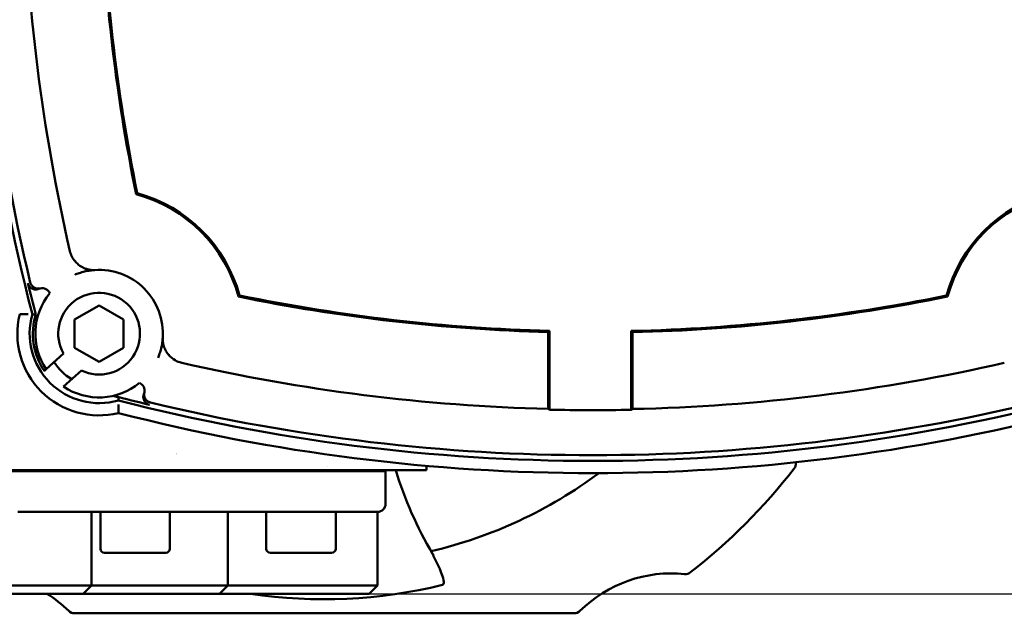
# Model space of a CAD drawing. Header units: millimetres. Extents: x -4813 to 10023, y -389 to 1491.
# Tile 25 of 32: x 1210 to 1331, y 729 to 802. Entities that reach past the tile are written whole.
import ezdxf

# ---------------------------------------------------------------- set-up
doc = ezdxf.new("R2010")
doc.units = ezdxf.units.MM
doc.header["$LTSCALE"] = 4
for name, color, linetype, lineweight in [('Видимый контур (ГОСТ)', 7, 'Continuous', 50), ('Линия резьбы (ГОСТ)', 7, 'Continuous', 25), ('Размер (ГОСТ)', 7, 'Continuous', 25)]:
    doc.layers.add(name, color=color, linetype=linetype, lineweight=lineweight)
doc.styles.add('Обычный текст (ГОСТ)', font='GOST Common Italic.ttf')
doc.dimstyles.new('Обычный (ГОСТ)', dxfattribs={"dimscale": 4, "dimtxt": 3.5, "dimasz": 3.5, "dimexe": 1, "dimexo": 0, "dimgap": 0.5, "dimtad": 1, "dimtxsty": 'Обычный текст (ГОСТ)', "dimblk": 'Filled-1', "dimcen": 0.09, "dimdle": 15, "dimclrd": 256, "dimclre": 256, "dimclrt": 256, "dimazin": 2, "dimtfac": 0.714286, "dimtdec": 3, "dimtmove": 0, "dimatfit": 3, "dimfxl": 1, "dimtolj": 1, "dimlwd": 25, "dimlwe": 25, "dimarcsym": 0})

# ---------------------------------------------------------------- blocks, each defined once
blk = doc.blocks.new('Filled-1')
at = {"color": 0}
for p, q in [((0, 0), (-1, 0.1429)), ((-1, 0.1429), (-1, -0.1429)), ((-1, 0), (0, 0)), ((-1, -0.1429), (0, 0))]:
    blk.add_line(p, q, dxfattribs=at)
at = {"color": 0, "flags": 128}
blk.add_lwpolyline([(-1, -0.1429), (0, 0), (-1, 0.1429), (-1, -0.1429)], dxfattribs=at)
at = {"color": 0}
blk.add_solid([(-1, -0.1429), (0, 0), (-1, 0.1429), (-1, -0.1429)], dxfattribs=at)
blk = doc.blocks.new('*D13')
at = {"layer": 'Defpoints', "color": 0, "linetype": 'Continuous', "transparency": 16777216}
for p in [(1221.99, 1001.44), (1217.93, 731.44), (1447.12, 731.44)]:
    blk.add_point(p, dxfattribs=at)
at = {"layer": 'Размер (ГОСТ)', "linetype": 'Continuous', "lineweight": 25, "transparency": 16777216}
for p, q in [((1221.99, 1001.44), (1451.12, 1001.44)), ((1447.12, 987.44), (1447.12, 745.44)), ((1217.93, 731.44), (1451.12, 731.44))]:
    blk.add_line(p, q, dxfattribs=at)
at = {"layer": 'Размер (ГОСТ)', "linetype": 'Continuous', "lineweight": 25, "transparency": 16777216, "xscale": 14, "yscale": 14, "zscale": 14}
for p, rotation in [((1447.12, 1001.44), 90), ((1447.12, 731.44), 270)]:
    blk.add_blockref('Filled-1', p, dxfattribs=dict(at, rotation=rotation))
at = {"layer": 'Размер (ГОСТ)', "linetype": 'Continuous', "lineweight": 25, "transparency": 16777216, "insert": (1430.94, 851.57), "char_height": 14, "attachment_point": 1, "rotation": 90, "style": 'Обычный текст (ГОСТ)'}
blk.add_mtext('\\A1;270', dxfattribs=at)

msp = doc.modelspace()

# ---------------------------------------------------------------- linework, layer by layer
at = {"layer": 'Видимый контур (ГОСТ)'}
for p, q in [((1216.88, 764.995), (1219.88, 766.727)), ((1219.88, 766.727), (1222.88, 764.995)), ((1216.88, 761.531), (1216.88, 764.995)), ((1222.88, 764.995), (1222.88, 761.531)), ((1274.833, 763.46), (1274.833, 754.72)), ((1274.99, 763.613), (1274.99, 753.959)), ((1284.99, 753.945), (1284.99, 763.598)), ((1285.148, 754.706), (1285.148, 763.444)), ((1219.88, 759.799), (1216.88, 761.531)), ((1222.88, 761.531), (1219.88, 759.799)), ((1213.408, 758.906), (1215.52, 760.815)), ((1213.18, 758.699), (1213.154, 758.676)), ((1213.408, 758.906), (1213.18, 758.699)), ((1217.716, 758.756), (1215.535, 756.784)), ((1259.934, 746.544), (1259.934, 747.085)), ((1164.934, 746.444), (1254.934, 746.444)), ((1233.009, 746.544), (1199.427, 746.544)), ((1222.032, 746.444), (1222.032, 746.544)), ((1226.785, 746.444), (1226.785, 746.544)), ((1227.279, 746.544), (1227.279, 746.444)), ((1244.387, 746.444), (1244.387, 746.544)), ((1247.08, 746.444), (1247.08, 746.544)), ((1247.632, 746.544), (1247.631, 746.544)), ((1248.506, 746.444), (1248.506, 746.544)), ((1254.934, 742.444), (1254.934, 746.444)), ((1259.934, 746.544), (1257.851, 746.544)), ((1253.934, 741.444), (1209.934, 741.444)), ((1218.934, 741.444), (1218.934, 732.444)), ((1220.035, 736.944), (1220.035, 741.444)), ((1228.535, 736.944), (1228.535, 741.444)), ((1235.612, 741.444), (1235.612, 732.444)), ((1240.33, 736.944), (1240.33, 741.444)), ((1248.83, 736.944), (1248.83, 741.444)), ((1253.934, 741.444), (1253.934, 732.444)), ((1228.035, 736.444), (1220.535, 736.444)), ((1248.33, 736.444), (1240.83, 736.444)), ((1200.934, 732.444), (1218.934, 732.444)), ((1218.934, 732.444), (1217.934, 731.444)), ((1223.483, 732.444), (1218.934, 732.444)), ((1223.483, 732.444), (1235.612, 732.444)), ((1234.612, 731.444), (1235.612, 732.444)), ((1237.034, 732.444), (1235.612, 732.444)), ((1244.934, 732.444), (1237.034, 732.444)), ((1244.934, 732.444), (1253.934, 732.444)), ((1252.934, 731.444), (1253.934, 732.444)), ((1217.934, 731.444), (1201.934, 731.444)), ((1217.934, 731.444), (1223.999, 731.444)), ((1234.612, 731.444), (1223.999, 731.444)), ((1234.612, 731.444), (1237.034, 731.444)), ((1237.034, 731.444), (1244.934, 731.444)), ((1252.934, 731.444), (1244.934, 731.444)), ((1216.863, 729.044), (1278.006, 729.044))]:
    msp.add_line(p, q, dxfattribs=at)
for centre, radius, start, end in [((1435.621, 823.692), 231.313, 165.4619, 194.5381), ((1435.621, 823.692), 230.614, 166.41796, 193.58204), ((1435.621, 823.692), 225.012, 181.30999, 192.92192), ((1435.621, 823.692), 215.614, 181.37057, 191.606), ((1435.621, 823.692), 215.457, 181.32975, 191.58021), ((1219.88, 763.263), 17.644, 14.89473, 75.10527), ((1219.88, 763.263), 17.802, 15.20837, 74.79163), ((1340.738, 763.263), 17.802, 105.20837, 164.79163), ((1340.738, 763.263), 17.644, 104.89473, 165.10527), ((1219.88, 763.263), 7.802, 356.05023, 93.94977), ((1435.621, 823.692), 230.92, 193.58862, 194.56518), ((1212.916, 767.83), 1, 21.99796, 104.08834), ((1219.88, 763.263), 7.802, 140.69555, 213.955), ((1219.88, 763.263), 5, 244.35456, 209.31692), ((1280.309, 979.005), 215.614, 258.394, 268.54483), ((1280.309, 979.005), 215.457, 258.41979, 268.58559), ((1280.309, 979.005), 215.457, 271.24509, 281.58021), ((1280.309, 979.005), 215.614, 271.28597, 281.606), ((1219.88, 763.263), 10, 166.295, 283.705), ((1219.88, 763.263), 8.5, 163.85219, 286.14781), ((1219.88, 763.263), 8.107, 163.09837, 214.26471), ((1219.88, 763.263), 6.5, 212.30526, 239.04235), ((1280.309, 979.005), 225.012, 257.07808, 268.60894), ((1280.309, 979.005), 225.012, 271.22893, 282.92192), ((1219.88, 763.263), 7.802, 236.15491, 309.30445), ((1224.447, 756.299), 1, 345.91166, 68.00204), ((1280.309, 979.005), 230.92, 255.28146, 256.41138), ((1280.309, 979.005), 231.313, 255.4619, 284.5381), ((1280.309, 979.005), 230.614, 256.41796, 283.58204), ((1280.309, 979.005), 232.812, 255.55894, 284.44106), ((1280.309, 979.005), 225.108, 268.64624, 271.19171), ((1247.434, 850.99), 103.946, 260.01258, 260.01261), ((1247.434, 850.99), 103.946, 270.19647, 270.19698), ((1304.13, 747.361), 1, 322.0706, 5.68202), ((1321.047, 749.044), 16, 185.47196, 185.68202), ((1247.434, 791.544), 56.447, 283.38801, 306.54179), ((1247.434, 791.544), 72.879, 307.9294, 322.0706), ((1253.934, 742.444), 1, 270, 0), ((1220.535, 736.944), 0.5, 180, 270), ((1228.035, 736.944), 0.5, 270, 0), ((1240.83, 736.944), 0.5, 180, 270), ((1248.33, 736.944), 0.5, 270, 0), ((1289.934, 717.932), 16, 84.31798, 134.56295), ((1291.618, 734.848), 1, 264.31798, 307.9294), ((1247.434, 791.544), 60.775, 261.45138, 283.74795), ((1204.934, 717.932), 16, 45.43705, 57.61947), ((1216.863, 730.044), 1, 225.43705, 270), ((1278.006, 730.044), 1, 270, 314.56295)]:
    msp.add_arc(centre, radius, start, end, dxfattribs=at)
for centre, major_axis, ratio, start_param, end_param in [((1972.892, -2376.193), (-760.212, 3144.995), 0.0174578, 0.0001432, 0.002848), ((-1919.576, 1516.276), (3144.995, -760.212), 0.0174578, 6.2803373, 6.2830421), ((1554.329, 979.005), (-411.239, 0), 0.7456588, 0.8235644, 0.8240421), ((1006.797, 979.005), (410.476, 0), 0.7456588, 5.4570649, 5.4575426)]:
    msp.add_ellipse(centre, major_axis=major_axis, ratio=ratio, start_param=start_param, end_param=end_param, dxfattribs=at)
for points in [[(1224.55, 780.441), (1224.505, 780.399), (1224.46, 780.357), (1224.415, 780.315)], [(1237.058, 767.933), (1237.016, 767.888), (1236.973, 767.843), (1236.931, 767.799)], [(1323.559, 767.933), (1323.601, 767.888), (1323.644, 767.843), (1323.686, 767.799)], [(1211.715, 765.627), (1211.849, 765.625), (1211.986, 765.623), (1212.123, 765.62)], [(1222.244, 755.099), (1222.242, 755.221), (1222.24, 755.346), (1222.237, 755.471)], [(1260.676, 736.338), (1258.777, 739.55), (1257.259, 742.983), (1256.166, 746.544)]]:
    msp.add_open_spline(points, degree=3, dxfattribs=at)
for points, knots in [([(1217.317, 771.743), (1217.185, 771.854), (1217.057, 771.979), (1216.785, 772.301), (1216.654, 772.499), (1216.437, 772.929), (1216.36, 773.145), (1216.307, 773.374)], [0.09812798, 0.09812798, 0.09812798, 0.09812798, 0.14104817, 0.14104817, 0.19592579, 0.19592579, 0.25275829, 0.25275829, 0.25275829, 0.25275829]), ([(1216.901, 770.474), (1217.08, 770.548), (1217.261, 770.615), (1217.657, 770.745), (1217.873, 770.806), (1218.092, 770.857), (1218.32, 770.911), (1218.55, 770.954), (1218.967, 771.014), (1219.154, 771.033), (1219.342, 771.046)], [-10.5109869, -10.5109869, -10.5109869, -10.5109869, -8.2393944, -8.2393944, -5.5673242, -5.5673242, -5.5673242, -2.7836621, -2.7836621, -0.5648749, -0.5648749, -0.5648749, -0.5648749]), ([(1217.353, 771.805), (1217.352, 771.803), (1217.35, 771.801), (1217.339, 771.781), (1217.328, 771.762), (1217.317, 771.743)], [-0.0006493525, -0.0006493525, -0.0006493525, -0.0006493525, 0, 0, 0.0064482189, 0.0064482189, 0.0064482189, 0.0064482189]), ([(1218.71, 771.085), (1218.707, 771.086), (1218.701, 771.087), (1218.68, 771.091), (1218.662, 771.095), (1218.603, 771.107), (1218.554, 771.118), (1218.406, 771.156), (1218.275, 771.195), (1217.941, 771.331), (1217.731, 771.439), (1217.454, 771.634), (1217.383, 771.688), (1217.317, 771.743)], [0.00001882, 0.00001882, 0.00001882, 0.00001882, 0.00710995, 0.00710995, 0.01885826, 0.01885826, 0.04027376, 0.04027376, 0.08275616, 0.08275616, 0.13813841, 0.13813841, 0.15864681, 0.15864681, 0.15864681, 0.15864681]), ([(1219.342, 771.046), (1219.327, 771.045), (1219.312, 771.044), (1219.28, 771.043), (1219.264, 771.042), (1219.222, 771.04), (1219.198, 771.04), (1219.128, 771.039), (1219.085, 771.04), (1218.91, 771.048), (1218.798, 771.066), (1218.71, 771.085)], [0, 0, 0, 0, 0.00455786, 0.00455786, 0.0103664, 0.0103664, 0.02110275, 0.02110275, 0.04882124, 0.04882124, 0.15780928, 0.15780928, 0.15780928, 0.15780928]), ([(1212.527, 768.752), (1212.486, 768.735), (1212.445, 768.72), (1212.402, 768.709), (1212.359, 768.697), (1212.316, 768.688), (1212.272, 768.682), (1212.231, 768.677), (1212.189, 768.674), (1212.148, 768.673), (1212.112, 768.673), (1212.077, 768.674), (1212.043, 768.678), (1211.998, 768.682), (1211.955, 768.689), (1211.912, 768.699), (1211.869, 768.709), (1211.826, 768.722), (1211.785, 768.738), (1211.779, 768.74), (1211.773, 768.742), (1211.767, 768.745), (1211.725, 768.761), (1211.685, 768.78), (1211.647, 768.802), (1211.624, 768.815), (1211.602, 768.828), (1211.581, 768.842), (1211.544, 768.867), (1211.509, 768.895), (1211.475, 768.924), (1211.464, 768.934), (1211.453, 768.944), (1211.442, 768.955), (1211.411, 768.986), (1211.381, 769.019), (1211.353, 769.054), (1211.326, 769.089), (1211.301, 769.126), (1211.278, 769.164), (1211.275, 769.168), (1211.273, 769.173), (1211.27, 769.177), (1211.248, 769.216), (1211.228, 769.256), (1211.211, 769.297), (1211.195, 769.337), (1211.181, 769.379), (1211.17, 769.421), (1211.168, 769.427), (1211.167, 769.432), (1211.165, 769.438)], [0, 0, 0, 0, 0.01322701, 0.01322701, 0.01322701, 0.02659704, 0.02659704, 0.02659704, 0.03911789, 0.03911789, 0.03911789, 0.04966352, 0.04966352, 0.04966352, 0.06300213, 0.06300213, 0.06300213, 0.07631761, 0.07631761, 0.07631761, 0.07822334, 0.07822334, 0.07822334, 0.09159665, 0.09159665, 0.09159665, 0.0993611, 0.0993611, 0.0993611, 0.11277345, 0.11277345, 0.11277345, 0.11730206, 0.11730206, 0.11730206, 0.13064071, 0.13064071, 0.13064071, 0.14401556, 0.14401556, 0.14401556, 0.14555298, 0.14555298, 0.14555298, 0.1589521, 0.1589521, 0.1589521, 0.17208228, 0.17208228, 0.17208228, 0.1738043, 0.1738043, 0.1738043, 0.1738043]), ([(1212.672, 768.8), (1212.629, 768.79), (1212.586, 768.782), (1212.542, 768.777), (1212.498, 768.772), (1212.454, 768.77), (1212.41, 768.771), (1212.368, 768.771), (1212.327, 768.775), (1212.285, 768.781), (1212.265, 768.784), (1212.245, 768.787), (1212.225, 768.791), (1212.182, 768.8), (1212.139, 768.812), (1212.097, 768.827), (1212.056, 768.842), (1212.015, 768.859), (1211.975, 768.879), (1211.957, 768.889), (1211.938, 768.899), (1211.92, 768.909), (1211.885, 768.93), (1211.851, 768.953), (1211.818, 768.978), (1211.783, 769.005), (1211.75, 769.035), (1211.718, 769.067), (1211.687, 769.098), (1211.658, 769.132), (1211.632, 769.167), (1211.605, 769.203), (1211.58, 769.24), (1211.558, 769.279), (1211.546, 769.299), (1211.535, 769.321), (1211.525, 769.342), (1211.506, 769.382), (1211.49, 769.423), (1211.476, 769.465), (1211.468, 769.488), (1211.462, 769.512), (1211.456, 769.535)], [0, 0, 0, 0, 0.01323957, 0.01323957, 0.01323957, 0.02659687, 0.02659687, 0.02659687, 0.03911702, 0.03911702, 0.03911702, 0.04526964, 0.04526964, 0.04526964, 0.05858958, 0.05858958, 0.05858958, 0.07189878, 0.07189878, 0.07189878, 0.07822178, 0.07822178, 0.07822178, 0.09056101, 0.09056101, 0.09056101, 0.10396742, 0.10396742, 0.10396742, 0.11730025, 0.11730025, 0.11730025, 0.13067842, 0.13067842, 0.13067842, 0.13785858, 0.13785858, 0.13785858, 0.15113182, 0.15113182, 0.15113182, 0.15841694, 0.15841694, 0.15841694, 0.15841694]), ([(1211.197, 765.633), (1211.123, 765.633), (1211.05, 765.633), (1210.977, 765.634), (1210.907, 765.634), (1210.838, 765.634), (1210.772, 765.634), (1210.65, 765.634), (1210.54, 765.634), (1210.447, 765.634), (1210.357, 765.633), (1210.286, 765.633), (1210.237, 765.633), (1210.189, 765.633), (1210.164, 765.632), (1210.164, 765.632)], [-0.31990975, -0.31990975, -0.31990975, -0.31990975, -0.29774915, -0.29774915, -0.29774915, -0.27613227, -0.27613227, -0.27613227, -0.23631761, -0.23631761, -0.23631761, -0.19772722, -0.19772722, -0.19772722, -0.15971948, -0.15971948, -0.15971948, -0.15971948]), ([(1227.663, 762.726), (1227.65, 762.536), (1227.63, 762.347), (1227.569, 761.925), (1227.525, 761.693), (1227.471, 761.464), (1227.42, 761.247), (1227.359, 761.033), (1227.23, 760.64), (1227.163, 760.462), (1227.09, 760.285)], [-10.3465897, -10.3465897, -10.3465897, -10.3465897, -8.1040625, -8.1040625, -5.2965281, -5.2965281, -5.2965281, -2.6482641, -2.6482641, -0.4004777, -0.4004777, -0.4004777, -0.4004777]), ([(1227.702, 762.094), (1227.685, 762.167), (1227.668, 762.267), (1227.657, 762.439), (1227.656, 762.493), (1227.656, 762.58), (1227.657, 762.608), (1227.659, 762.653), (1227.659, 762.667), (1227.661, 762.697), (1227.662, 762.711), (1227.663, 762.726)], [0.00051203, 0.00051203, 0.00051203, 0.00051203, 0.15733961, 0.15733961, 0.21521212, 0.21521212, 0.23780105, 0.23780105, 0.24706117, 0.24706117, 0.25539911, 0.25539911, 0.25539911, 0.25539911]), ([(1228.36, 760.701), (1228.266, 760.813), (1228.181, 760.931), (1228.001, 761.22), (1227.916, 761.394), (1227.818, 761.649), (1227.788, 761.741), (1227.751, 761.872), (1227.74, 761.919), (1227.724, 761.984), (1227.719, 762.008), (1227.713, 762.04), (1227.71, 762.052), (1227.705, 762.077), (1227.703, 762.089), (1227.702, 762.094)], [0.16511911, 0.16511911, 0.16511911, 0.16511911, 0.20901859, 0.20901859, 0.27090721, 0.27090721, 0.30571158, 0.30571158, 0.32545697, 0.32545697, 0.33708869, 0.33708869, 0.34423327, 0.34423327, 0.35560519, 0.35560519, 0.35560519, 0.35560519]), ([(1228.421, 760.736), (1228.42, 760.735), (1228.418, 760.734), (1228.397, 760.722), (1228.379, 760.711), (1228.36, 760.701)], [-0.0006503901, -0.0006503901, -0.0006503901, -0.0006503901, 0, 0, 0.006447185, 0.006447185, 0.006447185, 0.006447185]), ([(1229.991, 759.691), (1229.655, 759.768), (1229.387, 759.892), (1228.89, 760.174), (1228.617, 760.401), (1228.38, 760.677), (1228.37, 760.689), (1228.36, 760.701)], [0, 0, 0, 0, 0.10333493, 0.10333493, 0.2698472, 0.2698472, 0.2772833, 0.2772833, 0.2772833, 0.2772833]), ([(1221.62, 755.658), (1221.793, 755.61), (1221.927, 755.572), (1222.093, 755.523), (1222.152, 755.505), (1222.219, 755.482), (1222.236, 755.475), (1222.237, 755.472), (1222.237, 755.471), (1222.237, 755.471)], [0.721306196, 0.721306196, 0.721306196, 0.721306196, 0.762128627, 0.762128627, 0.789782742, 0.789782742, 0.809787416, 0.809787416, 0.810787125, 0.810787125, 0.810787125, 0.810787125]), ([(1226.054, 754.549), (1226.012, 754.559), (1225.97, 754.572), (1225.93, 754.588), (1225.888, 754.604), (1225.848, 754.623), (1225.809, 754.645), (1225.772, 754.665), (1225.737, 754.687), (1225.704, 754.712), (1225.667, 754.738), (1225.633, 754.767), (1225.601, 754.797), (1225.569, 754.827), (1225.539, 754.86), (1225.511, 754.894), (1225.493, 754.917), (1225.475, 754.94), (1225.459, 754.964), (1225.452, 754.974), (1225.446, 754.984), (1225.44, 754.994), (1225.417, 755.032), (1225.396, 755.07), (1225.378, 755.11), (1225.36, 755.151), (1225.344, 755.193), (1225.332, 755.235), (1225.32, 755.275), (1225.31, 755.315), (1225.303, 755.356), (1225.3, 755.38), (1225.296, 755.403), (1225.294, 755.426), (1225.29, 755.47), (1225.289, 755.515), (1225.29, 755.559), (1225.291, 755.585), (1225.293, 755.612), (1225.297, 755.638), (1225.302, 755.682), (1225.31, 755.726), (1225.321, 755.769), (1225.332, 755.811), (1225.345, 755.853), (1225.362, 755.894), (1225.364, 755.9), (1225.366, 755.905), (1225.368, 755.91)], [0, 0, 0, 0, 0.01312312, 0.01312312, 0.01312312, 0.02655601, 0.02655601, 0.02655601, 0.0390419, 0.0390419, 0.0390419, 0.05245911, 0.05245911, 0.05245911, 0.06573805, 0.06573805, 0.06573805, 0.07453662, 0.07453662, 0.07453662, 0.07808554, 0.07808554, 0.07808554, 0.09130446, 0.09130446, 0.09130446, 0.10466337, 0.10466337, 0.10466337, 0.11714859, 0.11714859, 0.11714859, 0.12419585, 0.12419585, 0.12419585, 0.13754727, 0.13754727, 0.13754727, 0.14547648, 0.14547648, 0.14547648, 0.1588304, 0.1588304, 0.1588304, 0.17205676, 0.17205676, 0.17205676, 0.17380017, 0.17380017, 0.17380017, 0.17380017]), ([(1226.152, 754.84), (1226.109, 754.85), (1226.067, 754.863), (1226.027, 754.879), (1225.985, 754.895), (1225.945, 754.914), (1225.906, 754.936), (1225.87, 754.956), (1225.835, 754.978), (1225.801, 755.002), (1225.765, 755.028), (1225.73, 755.057), (1225.698, 755.087), (1225.666, 755.118), (1225.636, 755.15), (1225.608, 755.184), (1225.604, 755.19), (1225.599, 755.196), (1225.595, 755.202), (1225.574, 755.228), (1225.555, 755.256), (1225.537, 755.285), (1225.514, 755.322), (1225.493, 755.361), (1225.475, 755.402), (1225.457, 755.442), (1225.441, 755.484), (1225.429, 755.526), (1225.421, 755.553), (1225.414, 755.581), (1225.408, 755.608), (1225.405, 755.621), (1225.403, 755.634), (1225.401, 755.647), (1225.393, 755.691), (1225.389, 755.735), (1225.387, 755.779), (1225.387, 755.804), (1225.387, 755.828), (1225.388, 755.852), (1225.389, 755.897), (1225.394, 755.941), (1225.402, 755.984), (1225.406, 756.008), (1225.411, 756.032), (1225.417, 756.056)], [0, 0, 0, 0, 0.01315073, 0.01315073, 0.01315073, 0.02657039, 0.02657039, 0.02657039, 0.03904101, 0.03904101, 0.03904101, 0.05243859, 0.05243859, 0.05243859, 0.06575093, 0.06575093, 0.06575093, 0.06794925, 0.06794925, 0.06794925, 0.07809104, 0.07809104, 0.07809104, 0.09136373, 0.09136373, 0.09136373, 0.1047024, 0.1047024, 0.1047024, 0.11323539, 0.11323539, 0.11323539, 0.11716361, 0.11716361, 0.11716361, 0.13049835, 0.13049835, 0.13049835, 0.13778965, 0.13778965, 0.13778965, 0.15109884, 0.15109884, 0.15109884, 0.15841303, 0.15841303, 0.15841303, 0.15841303]), ([(1222.249, 754.581), (1222.249, 754.507), (1222.25, 754.433), (1222.25, 754.361), (1222.25, 754.29), (1222.251, 754.221), (1222.251, 754.155), (1222.251, 754.034), (1222.251, 753.923), (1222.25, 753.831), (1222.25, 753.741), (1222.25, 753.669), (1222.249, 753.621), (1222.249, 753.573), (1222.249, 753.548), (1222.249, 753.548)], [-0.31991784, -0.31991784, -0.31991784, -0.31991784, -0.29776324, -0.29776324, -0.29776324, -0.27614568, -0.27614568, -0.27614568, -0.23632802, -0.23632802, -0.23632802, -0.19773567, -0.19773567, -0.19773567, -0.15972751, -0.15972751, -0.15972751, -0.15972751]), ([(1274.846, 754.059), (1274.842, 754.141), (1274.839, 754.243), (1274.835, 754.452), (1274.833, 754.597), (1274.833, 754.72)], [0.080342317, 0.080342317, 0.080342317, 0.080342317, 0.111253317, 0.111253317, 0.148278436, 0.148278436, 0.148278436, 0.148278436]), ([(1285.148, 754.706), (1285.148, 754.582), (1285.146, 754.437), (1285.141, 754.228), (1285.138, 754.126), (1285.134, 754.044)], [0.444592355, 0.444592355, 0.444592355, 0.444592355, 0.481613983, 0.481613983, 0.512521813, 0.512521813, 0.512521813, 0.512521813]), ([(1233.009, 746.544), (1234.718, 746.544), (1236.235, 746.544), (1239.332, 746.544), (1240.891, 746.544), (1242.351, 746.544)], [-1.0691084, -1.0691084, -1.0691084, -1.0691084, -0.5242951, -0.5242951, -0.0000057, -0.0000057, -0.0000057, -0.0000057]), ([(1242.352, 746.544), (1243.346, 746.544), (1244.295, 746.544), (1246.082, 746.544), (1246.886, 746.544), (1247.631, 746.544)], [-0.71669486, -0.71669486, -0.71669486, -0.71669486, -0.35835356, -0.35835356, -0.00000443, -0.00000443, -0.00000443, -0.00000443]), ([(1247.631, 746.544), (1249.944, 746.544), (1251.96, 746.544), (1255.313, 746.544), (1256.769, 746.544), (1257.851, 746.544)], [-2.2504991, -2.2504991, -2.2504991, -2.2504991, -1.1370123, -1.1370123, 0, 0, 0, 0]), ([(1260.676, 736.338), (1260.682, 736.328), (1260.688, 736.317), (1260.735, 736.231), (1260.771, 736.144), (1260.852, 735.944), (1260.899, 735.829), (1260.958, 735.711)], [-0.080953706, -0.080953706, -0.080953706, -0.080953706, -0.075780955, -0.075780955, -0.03979621, -0.03979621, -0.000221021, -0.000221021, -0.000221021, -0.000221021]), ([(1260.958, 735.711), (1261.294, 735.042), (1261.619, 734.351), (1261.919, 733.534), (1262.037, 733.171), (1262.054, 732.815), (1262.05, 732.732), (1262.017, 732.63), (1262.002, 732.599), (1261.967, 732.557), (1261.952, 732.544), (1261.917, 732.522), (1261.898, 732.515), (1261.878, 732.51)], [-0.27857671, -0.27857671, -0.27857671, -0.27857671, -0.1210477, -0.1210477, -0.04448238, -0.04448238, -0.02253281, -0.02253281, -0.01231479, -0.01231479, -0.00620996, -0.00620996, 0, 0, 0, 0])]:
    msp.add_open_spline(points, degree=3, knots=knots, dxfattribs=at)
for points, weights in [([(1274.99, 763.613), (1274.912, 763.536), (1274.833, 763.46)], [0.999999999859, 0.999999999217, 0.999999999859]), ([(1284.99, 763.598), (1285.069, 763.521), (1285.148, 763.444)], [0.99999999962, 0.999999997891, 0.99999999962])]:
    msp.add_rational_spline(points, weights, degree=2, dxfattribs=at)
at = {"layer": 'Линия резьбы (ГОСТ)'}
for p, q in [((1222.264, 746.544), (1222.264, 746.444)), ((1226.307, 746.444), (1226.307, 746.544)), ((1246.601, 746.444), (1246.601, 746.544))]:
    msp.add_line(p, q, dxfattribs=at)

# ---------------------------------------------------------------- dimensions: what is measured, and where the dimension line sits
at = {"layer": 'Размер (ГОСТ)', "linetype": 'Continuous', "lineweight": 25}
dim = msp.add_linear_dim(base=(1447.122, 731.444), p1=(1221.989, 1001.444), p2=(1217.934, 731.444), angle=270, dimstyle='Обычный (ГОСТ)', override={"dimgap": 0.5, "dimdec": 2, "dimtol": 0, "dimlim": 0, "dimtp": 0, "dimtm": 0, "dimtdec": 3, "dimtofl": 0, "dimatfit": 1}, dxfattribs=at)
dim.commit()
dim.dimension.update_dxf_attribs({"geometry": '*D13', "text_midpoint": (1447.122, 866.444), "dimtype": 160})

doc.saveas('drawing.dxf')
